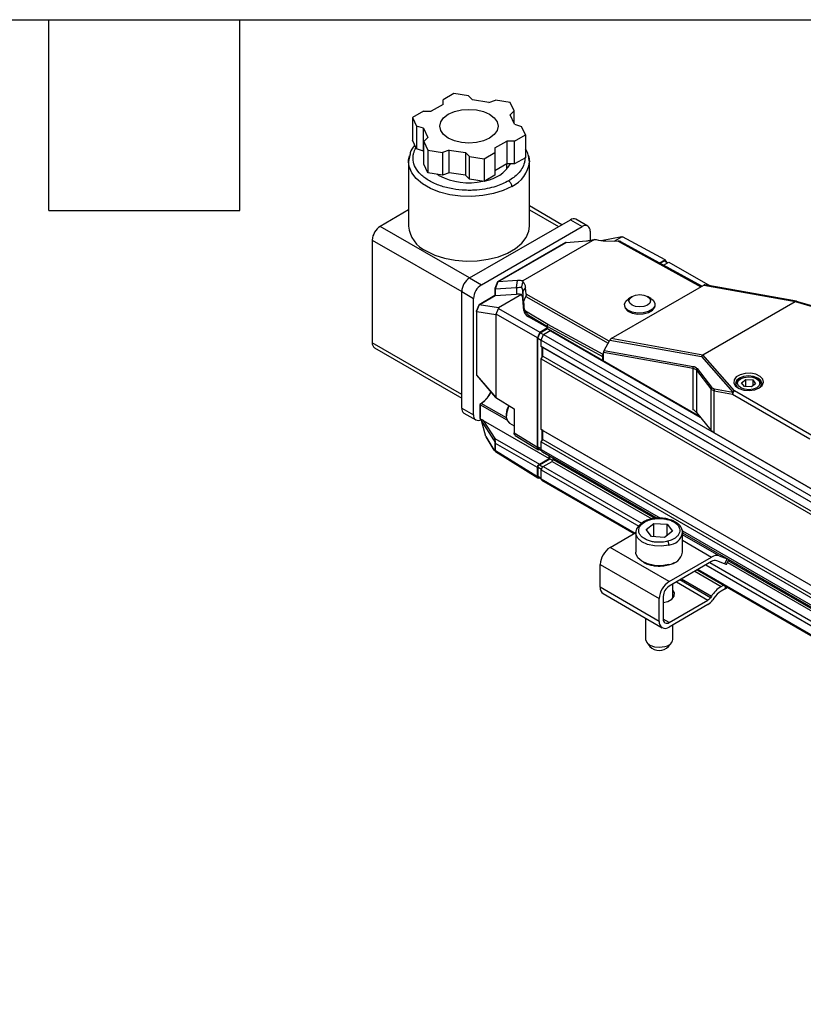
# Model space of a CAD drawing. Header units: millimetres. Extents: x 16 to 683, y 16 to 524.
# Tile 6 of 11: x 337 to 415, y 426 to 524. Entities that reach past the tile are written whole.
import ezdxf

# ---------------------------------------------------------------- set-up
doc = ezdxf.new("R2010")
doc.units = ezdxf.units.MM
doc.header["$LTSCALE"] = 2.5
doc.layers.add('TEXT', color=140, linetype='Continuous', lineweight=25)

msp = doc.modelspace()

# ---------------------------------------------------------------- linework, layer by layer
for p, q in [((380.121, 516.496), (379.044, 515.874)), ((379.044, 515.42), (379.044, 515.874)), ((381.593, 516.268), (380.121, 516.496)), ((381.593, 516.268), (381.986, 515.875)), ((383.596, 515.626), (381.986, 515.875)), ((383.596, 515.626), (384.276, 515.853)), ((385.748, 515.625), (384.276, 515.853)), ((377.08, 514.74), (376.003, 514.118)), ((377.08, 514.74), (377.866, 514.74)), ((379.044, 515.42), (377.866, 514.74)), ((386.142, 514.776), (385.748, 515.625)), ((386.142, 514.776), (385.749, 514.383)), ((386.142, 513.537), (386.142, 514.776)), ((376.003, 514.118), (376.397, 513.269)), ((376.003, 514.118), (376.003, 511.85)), ((386.181, 513.454), (385.749, 514.383)), ((377.077, 513.042), (376.397, 513.269)), ((376.397, 513.269), (376.397, 511)), ((377.077, 513.042), (377.509, 512.112)), ((377.077, 510.774), (377.077, 513.042)), ((386.181, 513.454), (386.861, 513.227)), ((387.255, 512.377), (386.861, 513.227)), ((376.397, 511), (376.003, 511.85)), ((377.116, 511.72), (377.509, 512.112)), ((386.178, 511.756), (387.255, 512.377)), ((387.255, 512.377), (387.255, 510.109)), ((377.077, 510.774), (376.397, 511)), ((377.116, 511.72), (377.51, 510.87)), ((377.116, 509.451), (377.116, 511.72)), ((377.51, 510.87), (378.982, 510.642)), ((377.51, 510.87), (377.51, 508.602)), ((379.662, 510.869), (378.982, 510.642)), ((379.662, 510.869), (381.272, 510.62)), ((379.662, 508.601), (379.662, 510.869)), ((384.214, 511.075), (385.392, 511.756)), ((384.214, 511.075), (384.214, 510.622)), ((386.178, 511.756), (385.392, 511.756)), ((385.392, 511.756), (385.392, 509.487)), ((386.178, 509.487), (386.178, 511.756)), ((375.725, 510.352), (375.601, 509.713)), ((377.116, 510.691), (377.077, 510.774)), ((378.982, 510.642), (378.982, 508.374)), ((381.665, 510.227), (381.272, 510.62)), ((381.272, 510.62), (381.272, 508.352)), ((381.665, 510.227), (383.137, 510)), ((381.665, 507.959), (381.665, 510.227)), ((383.137, 510), (384.214, 510.622)), ((383.137, 510), (383.137, 507.732)), ((384.214, 510.622), (384.214, 508.353)), ((387.255, 510.109), (386.178, 509.487)), ((387.657, 509.705), (387.603, 510.011)), ((375.601, 509.709), (375.601, 503.268)), ((377.51, 508.602), (377.116, 509.451)), ((385.392, 509.487), (384.214, 508.807)), ((386.178, 509.487), (385.392, 509.487)), ((385.407, 508.948), (385.407, 509.487)), ((387.657, 503.268), (387.657, 509.709)), ((378.982, 508.374), (377.51, 508.602)), ((378.624, 508.337), (378.425, 508.46)), ((379.662, 508.601), (378.982, 508.374)), ((381.272, 508.352), (379.662, 508.601)), ((381.665, 507.959), (381.272, 508.352)), ((383.137, 507.732), (381.665, 507.959)), ((384.214, 508.353), (383.137, 507.732)), ((390.891, 503.422), (387.657, 505.289)), ((387.657, 504.913), (390.566, 503.234)), ((375.601, 504.891), (372.771, 503.256)), ((381.688, 498.109), (391.745, 503.914)), ((391.745, 503.914), (392.923, 503.234)), ((393.479, 503.289), (392.3, 503.969)), ((381.688, 498.109), (372.771, 503.256)), ((382.866, 497.428), (392.923, 503.234)), ((393.709, 502.78), (393.709, 501.861)), ((396.864, 502.22), (394.83, 501.828)), ((396.107, 501.783), (396.864, 502.22)), ((396.864, 502.22), (396.953, 502.21)), ((401.195, 499.929), (396.953, 502.21)), ((371.985, 501.896), (371.985, 491.644)), ((371.985, 501.896), (380.902, 496.748)), ((391.285, 501.646), (384.492, 497.724)), ((384.502, 497.725), (391.31, 501.655)), ((394.154, 501.942), (387, 497.813)), ((391.328, 501.658), (393.354, 501.818)), ((395.286, 501.797), (396.5, 501.777)), ((396.5, 501.777), (404.776, 497.233)), ((404.872, 497.289), (396.792, 501.724)), ((400.642, 499.61), (401.195, 499.929)), ((400.717, 499.57), (401.146, 499.817)), ((401.045, 499.389), (401.582, 499.699)), ((401.146, 499.817), (401.466, 499.632)), ((401.36, 499.693), (401.195, 499.929)), ((401.582, 499.699), (405.707, 497.318)), ((381.688, 498.109), (382.866, 497.428)), ((384.223, 497.041), (384.223, 496.353)), ((384.489, 497.721), (384.224, 497.048)), ((384.515, 497.725), (384.236, 497.016)), ((384.254, 497.01), (386.387, 497.141)), ((386.471, 497.844), (384.515, 497.725)), ((386.387, 497.141), (386.471, 497.844)), ((386.387, 497.141), (386.387, 496.476)), ((387.278, 497.173), (387.009, 496.787)), ((387.334, 496.49), (387.278, 497.173)), ((395.818, 492.062), (405.052, 497.393)), ((405.052, 497.393), (414.197, 495.753)), ((414.29, 495.778), (405.156, 497.417)), ((380.902, 496.748), (382.081, 496.068)), ((380.902, 485.135), (380.902, 496.748)), ((382.081, 484.454), (382.081, 496.068)), ((384.223, 496.353), (382.643, 495.441)), ((382.652, 495.442), (384.227, 496.351)), ((384.254, 497.01), (384.254, 496.348)), ((384.254, 496.348), (386.387, 496.476)), ((386.857, 496.443), (384.567, 495.121)), ((387.081, 495.733), (387.009, 496.787)), ((387.009, 496.787), (387.009, 496.033)), ((387.081, 495.733), (387.291, 496.245)), ((387.291, 496.245), (395.506, 491.6)), ((395.62, 491.805), (387.334, 496.49)), ((397.872, 496.239), (397.553, 496.042)), ((399.768, 496.075), (399.443, 496.263)), ((382.64, 495.438), (382.391, 494.802)), ((382.394, 494.781), (382.652, 495.442)), ((384.567, 495.121), (382.652, 495.442)), ((384.567, 495.121), (384.587, 495.071)), ((387.09, 494.86), (387.009, 496.033)), ((387.081, 495.733), (387.09, 495.463)), ((387.09, 495.463), (387.09, 494.86)), ((397.142, 495.439), (397.143, 495.348)), ((400.198, 495.394), (400.197, 495.485)), ((404.975, 490.428), (414.187, 495.746)), ((414.187, 495.746), (420.381, 493.928)), ((420.459, 493.968), (414.3, 495.776)), ((382.389, 494.795), (382.389, 488.438)), ((382.402, 494.775), (384.306, 494.456)), ((382.402, 488.409), (382.402, 494.775)), ((384.355, 494.489), (384.306, 494.456)), ((384.306, 494.456), (384.306, 486.199)), ((384.355, 494.489), (384.587, 495.071)), ((388.456, 492.121), (384.355, 494.489)), ((384.587, 495.071), (388.682, 492.706)), ((389.51, 493.475), (387.258, 494.803)), ((387.557, 494.399), (389.453, 493.282)), ((387.557, 494.245), (387.557, 494.399)), ((389.453, 493.151), (387.557, 494.245)), ((388.682, 492.706), (389.453, 493.151)), ((389.453, 493.282), (394.952, 490.264)), ((389.453, 493.282), (389.453, 493.151)), ((389.453, 493.067), (389.453, 493.151)), ((395.01, 490.457), (389.51, 493.475)), ((388.682, 492.706), (388.456, 492.121)), ((388.513, 492.087), (388.731, 492.65)), ((388.731, 492.65), (389.453, 493.067)), ((388.731, 492.65), (389.065, 492.458)), ((388.846, 491.894), (389.073, 492.478)), ((389.073, 492.478), (389.744, 492.866)), ((389.073, 492.478), (652.274, 340.536)), ((389.453, 493.067), (389.783, 492.876)), ((389.744, 492.866), (404.711, 484.226)), ((404.652, 484.297), (389.8, 492.871)), ((380.902, 486.496), (371.985, 491.644)), ((388.456, 481.225), (388.456, 492.121)), ((388.513, 492.087), (388.847, 491.894)), ((388.513, 481.274), (388.513, 492.087)), ((388.846, 491.894), (652.047, 339.951)), ((388.846, 491.281), (388.846, 491.894)), ((388.846, 491.281), (652.047, 339.339)), ((388.984, 491.202), (388.846, 491.281)), ((388.905, 491.247), (388.905, 490.158)), ((388.984, 491.202), (652.106, 339.305)), ((388.984, 490.295), (388.984, 491.202)), ((395.107, 490.882), (395.679, 491.912)), ((395.679, 491.912), (404.813, 490.274)), ((404.963, 490.422), (395.818, 492.062)), ((372.215, 491.135), (380.902, 486.12)), ((388.846, 490.056), (388.984, 490.295)), ((388.984, 490.295), (652.106, 338.397)), ((394.952, 490.264), (394.952, 489.897)), ((395.05, 490.526), (395.01, 490.457)), ((395.05, 489.841), (395.05, 490.679)), ((403.992, 489.076), (395.05, 490.679)), ((395.107, 490.882), (404.004, 489.286)), ((404.813, 490.274), (407.94, 486.723)), ((408.124, 486.853), (404.975, 490.428)), ((388.846, 490.056), (652.047, 338.114)), ((388.846, 482.98), (388.846, 490.056)), ((384.306, 486.199), (382.402, 488.409)), ((382.416, 488.366), (384.328, 486.147)), ((403.992, 484.969), (403.992, 489.076)), ((404.319, 488.894), (405.772, 487.046)), ((404.319, 488.894), (404.319, 484.702)), ((404.385, 489.061), (405.839, 487.213)), ((408.252, 487.47), (408.252, 487.434)), ((408.744, 488.06), (408.626, 487.992)), ((408.828, 487.65), (409.244, 487.979)), ((409.113, 487.277), (408.828, 487.65)), ((409.815, 487.234), (409.113, 487.277)), ((409.244, 487.979), (409.946, 487.935)), ((409.244, 487.269), (409.244, 487.979)), ((410.231, 487.563), (409.815, 487.234)), ((409.946, 487.935), (410.231, 487.563)), ((409.946, 487.935), (409.946, 487.337)), ((410.433, 487.992), (410.315, 488.06)), ((410.807, 487.434), (410.807, 487.47)), ((405.772, 487.046), (405.772, 482.936)), ((405.839, 487.213), (405.856, 487.193)), ((406.099, 486.84), (407.928, 486.512)), ((406.099, 482.669), (406.099, 486.84)), ((406.111, 487.051), (407.94, 486.723)), ((407.928, 486.512), (415.647, 482.056)), ((415.844, 482.396), (408.124, 486.853)), ((382.729, 485.498), (382.729, 484.223)), ((382.76, 484.116), (382.76, 485.454)), ((385.436, 483.938), (382.76, 485.454)), ((385.387, 484.149), (382.838, 485.59)), ((384.306, 486.199), (386.14, 485.047)), ((380.902, 485.135), (382.081, 484.454)), ((381.132, 484.626), (382.311, 483.946)), ((385.351, 484.525), (385.351, 484.343)), ((386.14, 485.047), (386.14, 482.657)), ((404.319, 484.702), (405.772, 482.936)), ((382.865, 483.93), (382.76, 484.116)), ((383.296, 482.307), (382.871, 483.901)), ((384.115, 481.975), (382.871, 483.901)), ((383.05, 483.896), (389.632, 480.097)), ((383.05, 483.896), (384.218, 482.088)), ((385.674, 483.631), (386.14, 483.362)), ((383.296, 482.307), (384.115, 480.977)), ((386.14, 482.657), (388.456, 481.225)), ((386.249, 482.406), (388.576, 480.968)), ((388.846, 482.98), (652.047, 331.037)), ((388.984, 482.9), (388.846, 482.98)), ((388.905, 482.946), (388.905, 481.857)), ((388.984, 482.9), (652.106, 331.003)), ((388.984, 481.993), (388.984, 482.9)), ((417.478, 476.1), (406.099, 482.669)), ((383.304, 482.274), (384.125, 480.941)), ((384.218, 482.088), (388.65, 479.53)), ((384.255, 480.886), (384.255, 481.622)), ((388.454, 479.19), (384.279, 481.599)), ((384.279, 480.863), (384.279, 481.599)), ((388.846, 481.755), (388.984, 481.993)), ((388.846, 481.755), (652.047, 329.812)), ((388.846, 481.006), (388.846, 481.755)), ((388.984, 481.993), (652.106, 330.096)), ((384.261, 480.783), (388.509, 478.157)), ((388.454, 478.282), (384.279, 480.863)), ((388.513, 481.274), (388.846, 481.081)), ((388.61, 481.058), (388.863, 480.912)), ((388.846, 481.006), (400.724, 474.15)), ((388.962, 480.752), (400.412, 474.142)), ((389.632, 480.097), (389.632, 480.365)), ((388.65, 479.53), (389.632, 480.097)), ((388.664, 479.472), (389.705, 480.073)), ((388.664, 479.472), (389.002, 479.277)), ((389.043, 479.305), (389.927, 479.815)), ((389.705, 480.073), (389.705, 480.323)), ((389.705, 480.073), (390.003, 479.901)), ((389.927, 479.815), (399.867, 474.077)), ((390.025, 479.986), (390.025, 480.138)), ((390.025, 479.986), (400.168, 474.13)), ((388.454, 478.282), (388.454, 479.19)), ((388.526, 478.326), (388.526, 479.234)), ((388.526, 479.234), (388.857, 479.043)), ((388.846, 478.058), (388.846, 478.965)), ((388.846, 478.965), (398.565, 473.355)), ((389.043, 479.305), (398.85, 473.644)), ((388.526, 478.326), (388.846, 478.142)), ((388.566, 478.237), (388.846, 478.076)), ((388.668, 478.179), (388.65, 478.169)), ((388.846, 478.058), (398.195, 472.661)), ((388.904, 477.931), (398.114, 472.614)), ((399.307, 473.005), (400.082, 473.618)), ((400.082, 473.618), (401.39, 473.536)), ((400.082, 472.295), (400.082, 473.618)), ((401.39, 473.536), (401.922, 472.842)), ((401.39, 472.422), (401.39, 473.536)), ((395.704, 471.222), (398.286, 472.713)), ((398.281, 472.697), (398.281, 470.746)), ((399.838, 472.31), (399.307, 473.005)), ((401.922, 472.842), (401.146, 472.229)), ((402.926, 472.878), (633.695, 339.658)), ((402.948, 470.746), (402.948, 472.697)), ((402.948, 472.678), (633.357, 339.665)), ((406.596, 470.388), (402.948, 472.494)), ((401.146, 472.229), (399.838, 472.31)), ((402.948, 471.938), (405.838, 470.269)), ((401.596, 467.821), (395.704, 471.222)), ((401.596, 467.821), (405.838, 470.269)), ((405.838, 469.816), (401.596, 467.367)), ((405.66, 469.713), (631.806, 339.161)), ((407.123, 469.589), (406.343, 469.895)), ((406.596, 470.388), (407.376, 470.083)), ((407.376, 470.083), (407.123, 469.589)), ((407.327, 469.537), (407.569, 470.01)), ((407.419, 469.717), (632.814, 339.599)), ((407.509, 469.892), (633.126, 339.646)), ((394.722, 469.521), (400.614, 466.119)), ((394.722, 467.253), (394.722, 469.521)), ((404.16, 468.847), (406.792, 467.327)), ((404.4, 468.985), (631.067, 338.133)), ((404.481, 469.032), (631.148, 338.18)), ((405.267, 469.486), (631.502, 338.883)), ((401.975, 466.172), (401.975, 467.586)), ((402.322, 467.786), (405.465, 465.971)), ((405.711, 466.212), (402.653, 467.977)), ((402.834, 468.081), (405.811, 466.363)), ((400.614, 463.851), (394.722, 467.253)), ((395.009, 466.617), (400.902, 463.215)), ((406.792, 467.327), (407.032, 467.465)), ((407.175, 467.094), (406.792, 466.874)), ((407.175, 467.383), (407.175, 467.094)), ((400.614, 463.851), (400.614, 466.119)), ((401.007, 466.346), (401.007, 464.078)), ((401.596, 463.738), (405.465, 465.971)), ((402.091, 466.346), (401.975, 466.519)), ((405.811, 466.363), (405.711, 466.212)), ((406.056, 466.15), (405.956, 466)), ((405.465, 465.518), (401.596, 463.284)), ((399.253, 464.167), (399.253, 462.054)), ((401.596, 463.738), (401.007, 464.078)), ((401.975, 462.054), (401.975, 463.503)), ((399.372, 461.733), (399.676, 461.34)), ((401.552, 461.34), (401.857, 461.733))]:
    msp.add_line(p, q)
at = {"flags": 128}
for points in [[(382.384, 514.874), (383.087, 514.706), (383.691, 514.438), (384.155, 514.09), (384.446, 513.684), (384.546, 513.248), (384.446, 512.812), (384.155, 512.406), (383.691, 512.057), (383.087, 511.79), (382.384, 511.621), (381.629, 511.564), (380.874, 511.621), (380.171, 511.79), (379.567, 512.057), (379.103, 512.406), (378.812, 512.812), (378.712, 513.248), (378.812, 513.684), (379.103, 514.09), (379.567, 514.438), (380.171, 514.706), (380.874, 514.874), (381.629, 514.932), (382.384, 514.874)], [(375.601, 509.709), (375.608, 509.87), (375.685, 510.289)], [(387.546, 510.373), (387.599, 510.19), (387.657, 509.709)], [(385.891, 507.249), (385.036, 506.839), (384.064, 506.526), (383.009, 506.322), (381.907, 506.233), (380.796, 506.263), (379.713, 506.41), (378.696, 506.669), (377.778, 507.032), (376.992, 507.486), (376.363, 508.016), (375.914, 508.604), (375.659, 509.229), (375.601, 509.709)], [(377.367, 500.807), (378.222, 500.397), (379.194, 500.085), (380.249, 499.88), (381.351, 499.792), (382.462, 499.821), (383.545, 499.968), (384.562, 500.228), (385.48, 500.591), (386.266, 501.045), (386.895, 501.575), (387.344, 502.162), (387.599, 502.787), (387.657, 503.268)], [(399.768, 496.075), (400.004, 495.897), (400.182, 495.597), (400.156, 495.279), (399.93, 494.985), (399.533, 494.756), (399.019, 494.622), (398.458, 494.602), (397.926, 494.698), (397.494, 494.897), (397.221, 495.172), (397.143, 495.487), (397.272, 495.798), (397.553, 496.042)], [(397.898, 496.255), (398.249, 496.392), (398.664, 496.443), (399.078, 496.4), (399.43, 496.27), (399.665, 496.073), (399.747, 495.839), (399.665, 495.603), (399.43, 495.401), (399.078, 495.265), (398.664, 495.214), (398.249, 495.256), (397.898, 495.386), (397.663, 495.583), (397.581, 495.817), (397.663, 496.053), (397.898, 496.255)], [(397.143, 495.348), (397.222, 495.081), (397.495, 494.805), (397.927, 494.606), (398.46, 494.51), (399.02, 494.531), (399.534, 494.665), (399.931, 494.894), (400.158, 495.187), (400.198, 495.394)], [(410.585, 487.133), (410.896, 487.394), (411.021, 487.702), (410.945, 488.016), (410.678, 488.293), (410.256, 488.495), (409.736, 488.596), (409.188, 488.581), (408.686, 488.453), (408.298, 488.229), (408.076, 487.94), (408.051, 487.623), (408.225, 487.323), (408.576, 487.079), (409.055, 486.925), (409.598, 486.881), (410.133, 486.954), (410.585, 487.133)], [(410.515, 487.095), (410.736, 487.301), (410.835, 487.589), (410.736, 487.877), (410.453, 488.122), (410.029, 488.285), (409.53, 488.343), (409.03, 488.285), (408.606, 488.122), (408.323, 487.877), (408.224, 487.589), (408.323, 487.301), (408.544, 487.095)], [(409.08, 488.193), (409.503, 488.247), (409.93, 488.204), (410.296, 488.07), (410.546, 487.866), (410.64, 487.621), (410.566, 487.375), (410.333, 487.163), (409.979, 487.02), (409.556, 486.965), (409.129, 487.008), (408.763, 487.142), (408.513, 487.347), (408.419, 487.591), (408.493, 487.838), (408.726, 488.049), (409.08, 488.193)], [(385.636, 485.36), (385.573, 485.237), (385.393, 484.715), (385.356, 484.229), (385.467, 483.844), (385.674, 483.631)], [(398.281, 472.697), (398.333, 472.98), (398.434, 473.176)], [(401.558, 471.465), (400.852, 471.357), (400.123, 471.38), (399.442, 471.532), (398.876, 471.798), (398.48, 472.152), (398.293, 472.559), (398.281, 472.697)], [(402.894, 472.982), (402.935, 472.834), (402.948, 472.697)], [(401.558, 469.514), (400.852, 469.406), (400.123, 469.429), (399.442, 469.581), (398.876, 469.847), (398.48, 470.201), (398.293, 470.609), (398.281, 470.746)], [(407.327, 469.537), (407.325, 469.535), (407.294, 469.534), (407.226, 469.552), (407.123, 469.589)], [(407.537, 470.029), (407.478, 470.045), (407.376, 470.083)], [(401.007, 465.72), (401.478, 465.845), (401.875, 466.074), (402.101, 466.371), (402.127, 466.694), (401.975, 466.973)], [(407.175, 467.094), (407.313, 467.191), (407.384, 467.262)], [(399.253, 462.054), (399.253, 462.035), (399.369, 461.736), (399.675, 461.485), (400.123, 461.321), (400.646, 461.268), (401.165, 461.335)]]:
    msp.add_lwpolyline(points, dxfattribs=at)
for centre, radius, start, end in [((382.693, 511.347), 3.584, 279.50544, 328.73646), ((384.67, 509.989), 3, 294.02892, 354.65094), ((381.638, 514.198), 6.591, 242.78192, 281.9921), ((392.07, 503.46), 0.559, 65.69288, 125.61758), ((373.691, 501.818), 1.708, 122.60548, 177.39452), ((378.588, 503.548), 3, 185.34906, 245.97108), ((393.23, 502.858), 0.485, 350.78596, 129.20329), ((382.608, 496.67), 1.708, 122.60548, 177.39452), ((383.787, 495.99), 1.708, 122.60548, 177.39452), ((386.179, 496.721), 0.833, 4.54587, 33.01184), ((389.777, 492.82), 0.0559, 65.69288, 125.61758), ((372.513, 491.576), 0.533, 172.74417, 235.94365), ((382.433, 488.439), 0.0433, 181.1721, 224.53753), ((382.465, 488.406), 0.0633, 177.607, 219.66049), ((408.886, 487.415), 0.632, 114.27381, 178.76333), ((410.218, 487.445), 0.587, 358.43004, 68.53283), ((406.051, 487.031), 0.279, 139.42222, 176.86486), ((406.08, 487.012), 0.288, 141.15779, 177.9578), ((406.453, 486.926), 0.364, 159.8063, 193.53128), ((408.282, 486.598), 0.364, 159.8063, 193.53128), ((408.354, 486.493), 0.427, 122.60548, 177.39452), ((408.233, 486.502), 0.367, 107.20847, 142.91876), ((382.784, 485.493), 0.0549, 113.75853, 174.92133), ((382.784, 485.503), 0.055, 185.36196, 244.61206), ((387.219, 484.471), 1.869, 150.60713, 178.36414), ((381.447, 485.075), 0.548, 173.70115, 234.98667), ((382.555, 484.374), 0.481, 170.35217, 305.65406), ((403.412, 483.928), 1.192, 40.51216, 60.91653), ((406.679, 483.711), 1.192, 220.51216, 240.91653), ((384.315, 480.926), 0.0723, 213.93409, 240.5991), ((389.119, 480.976), 0.274, 173.70115, 234.98667), ((389.812, 479.995), 0.213, 302.60548, 357.39452), ((389.273, 478.946), 0.427, 122.60548, 177.39452), ((388.983, 478.043), 0.137, 173.70115, 234.98667), ((401.444, 472.992), 1.532, 274.23921, 348.86967), ((396.854, 469.424), 2.134, 122.60548, 177.39452), ((401.444, 471.042), 1.532, 274.23921, 348.86967), ((406.342, 469.534), 0.891, 73.44019, 124.40371), ((406.174, 469.325), 0.594, 73.44019, 124.40371), ((402.746, 466.022), 2.134, 122.60548, 177.39452), ((395.402, 467.178), 0.685, 173.70115, 234.98667), ((402.286, 466.288), 1.281, 122.60548, 177.39452), ((408.409, 464.7), 3.085, 121.60274, 147.3774), ((408.005, 464.903), 2.314, 121.60274, 147.3774), ((405.061, 466.628), 0.771, 301.60274, 327.3774), ((404.657, 466.831), 1.542, 301.60274, 327.3774), ((401.213, 463.754), 0.607, 170.78596, 309.20329), ((401.366, 464.02), 0.364, 170.78596, 309.20329), ((401.088, 462.239), 0.907, 274.86882, 348.24006), ((400.614, 462.301), 1.343, 225.55121, 314.31046)]:
    msp.add_arc(centre, radius, start, end)
for centre, major_axis, ratio, start_param, end_param in [((391.309, 501.531), (0.027, 0.124), 0.698955, 0.289306, 0.563576), ((395.401, 503.2), (2.474, 0.037), 0.567125, 4.245734, 4.657452), ((384.334, 497.023), (0.111, -0.021), 0.408097, 3.064391, 3.71359), ((384.579, 497.646), (0.0889, -0.0766), 0.221402, 2.79008, 3.218835), ((384.806, 497.083), (2.474, 0.037), 0.567125, 0.038184, 0.449903), ((405.052, 497.153), (0.131, 0.254), 0.575567, 0.174789, 0.729411), ((384.334, 496.289), (0.111, -0.064), 0.00007, 2.866786, 3.141552), ((384.334, 496.393), (0.111, 0.038), 0.228535, 3.338144, 3.831241), ((384.334, 497.21), (0.092, 0.198), 0.316427, 3.037847, 3.310995), ((384.789, 495.568), (2.215, 0.761), 0.228535, 0.296276, 0.689649), ((384.789, 495.961), (2.222, 0.033), 0.567125, 0.03071, 0.366146), ((382.73, 495.363), (0.089, -0.0765), 0.220721, 2.788835, 3.218727), ((413.432, 495.741), (0.783, 0.037), 0.144847, 6.009492, 6.062665), ((414.231, 495.507), (0.064, 0.271), 0.580297, 6.083788, 6.869186), ((382.5, 494.777), (0.111, -0.021), 0.408693, 3.064499, 3.495532), ((388.755, 494.914), (1.667, 0.025), 0.567125, 3.172302, 3.901112), ((395.818, 491.822), (0.131, 0.254), 0.575567, 0.729411, 1.51481), ((395.246, 490.793), (0.131, 0.254), 0.575567, 1.51481, 2.300208), ((404.997, 490.176), (0.14, 0.248), 0.730914, 0.804236, 1.589634), ((404.59, 490.638), (0.431, -0.158), 0.422693, 5.890142, 5.943316), ((382.84, 484.159), (-0.079, 0.136), 0.577335, 0.785358, 1.553302), ((388.65, 478.396), (0.139, 0.241), 0.577206, 2.356266, 3.926757)]:
    msp.add_ellipse(centre, major_axis=major_axis, ratio=ratio, start_param=start_param, end_param=end_param)
for points, knots in [([(376.232, 511.356), (376.224, 511.347), (375.993, 511.118), (375.794, 510.774), (375.738, 510.43), (375.725, 510.352)], [0, 0, 0, 0, 0.028872, 0.780932, 1, 1, 1, 1]), ([(385.577, 507.793), (385.173, 507.595), (384.528, 507.277), (383.421, 507.003), (382.578, 506.884), (381.836, 506.845), (381.022, 506.853), (379.964, 506.965), (378.734, 507.279), (377.64, 507.77), (376.789, 508.401), (376.246, 509.111), (376.051, 509.722), (376.04, 510.192), (376.101, 510.617), (376.25, 510.918), (376.346, 511.111)], [0, 0, 0, 0, 0.1055738, 0.1688786, 0.2396554, 0.2787937, 0.3179128, 0.4026776, 0.4925073, 0.5851017, 0.677696, 0.7675258, 0.8522905, 0.8914289, 0.9305479, 1, 1, 1, 1]), ([(387.603, 510.011), (387.587, 510.18), (387.553, 510.528), (387.356, 510.842), (387.255, 511.003)], [0, 0, 0, 0, 0.487742, 1, 1, 1, 1]), ([(387.204, 510.127), (387.207, 510.069), (387.216, 509.898), (387.148, 509.525), (386.95, 509.037), (386.568, 508.543), (386.115, 508.13), (385.756, 507.905), (385.577, 507.793)], [0, 0, 0, 0, 0.067317, 0.19807, 0.434637, 0.646228, 0.823135, 1, 1, 1, 1]), ([(385.577, 507.793), (385.614, 507.772), (385.654, 507.741), (385.731, 507.661), (385.769, 507.612), (385.83, 507.505), (385.854, 507.449), (385.885, 507.342), (385.891, 507.292), (385.891, 507.249)], [0, 0, 0, 0, 0.25, 0.25, 0.5, 0.5, 0.75, 0.75, 1, 1, 1, 1]), ([(391.31, 501.655), (391.313, 501.656), (391.32, 501.657), (391.325, 501.658), (391.328, 501.658)], [0, 0, 0, 0, 0.488646, 1, 1, 1, 1]), ([(393.354, 501.818), (393.487, 501.828), (393.633, 501.847), (393.79, 501.873), (393.906, 501.892), (394.028, 501.915), (394.154, 501.942)], [4.3277325, 4.3277325, 4.3277325, 4.3277325, 4.5387118, 4.5387118, 4.5387118, 4.6949357, 4.6949357, 4.6949357, 4.6949357]), ([(394.154, 501.942), (394.179, 501.94), (394.23, 501.936), (394.281, 501.932), (394.307, 501.93)], [0, 0, 0, 0, 0.500831, 1, 1, 1, 1]), ([(396.792, 501.724), (396.785, 501.728), (396.77, 501.736), (396.742, 501.746), (396.71, 501.755), (396.662, 501.764), (396.591, 501.774), (396.532, 501.776), (396.5, 501.777)], [0, 0, 0, 0, 0.1028891, 0.2107626, 0.3251244, 0.447239, 0.7014426, 1, 1, 1, 1]), ([(384.515, 497.725), (384.512, 497.725), (384.507, 497.724), (384.503, 497.725), (384.502, 497.725)], [0, 0, 0, 0, 0.511354, 1, 1, 1, 1]), ([(387, 497.813), (386.962, 497.823), (386.918, 497.832), (386.76, 497.852), (386.626, 497.854), (386.471, 497.844)], [1.5882496, 1.5882496, 1.5882496, 1.5882496, 1.7008719, 1.7008719, 1.9554498, 1.9554498, 1.9554498, 1.9554498]), ([(386.877, 497.175), (386.887, 497.215), (386.908, 497.299), (386.943, 497.43), (386.982, 497.575), (387.01, 497.674), (387.025, 497.726)], [0, 0, 0, 0, 0.215488, 0.453992, 0.715521, 1, 1, 1, 1]), ([(387.334, 496.49), (387.334, 496.481), (387.335, 496.462), (387.335, 496.432), (387.332, 496.401), (387.327, 496.367), (387.319, 496.329), (387.307, 496.286), (387.296, 496.258), (387.291, 496.245)], [0, 0, 0, 0, 0.155102, 0.29871, 0.431233, 0.553192, 0.714081, 0.861924, 1, 1, 1, 1]), ([(387.258, 494.803), (387.246, 494.824), (387.222, 494.869), (387.191, 494.94), (387.163, 495.016), (387.14, 495.096), (387.121, 495.182), (387.106, 495.271), (387.095, 495.365), (387.092, 495.43), (387.09, 495.463)], [0, 0, 0, 0, 0.113696, 0.23026, 0.34989, 0.472771, 0.599072, 0.728949, 0.862548, 1, 1, 1, 1]), ([(382.402, 494.775), (382.4, 494.776), (382.397, 494.777), (382.395, 494.78), (382.394, 494.781)], [0, 0, 0, 0, 0.516358, 1, 1, 1, 1]), ([(387.258, 494.803), (387.269, 494.783), (387.294, 494.741), (387.34, 494.67), (387.398, 494.589), (387.469, 494.496), (387.526, 494.433), (387.557, 494.399)], [0, 0, 0, 0, 0.141861, 0.31278, 0.512771, 0.741843, 1, 1, 1, 1]), ([(403.992, 489.076), (403.984, 489.108), (403.98, 489.144), (403.982, 489.181), (403.983, 489.199), (403.986, 489.218), (403.99, 489.236), (403.993, 489.253), (403.998, 489.27), (404.004, 489.286)], [-0.000003, -0.000003, -0.000003, -0.000003, 0.503188, 0.503188, 0.503188, 0.754784, 0.754784, 0.754784, 1, 1, 1, 1]), ([(404.004, 489.286), (404.024, 489.283), (404.062, 489.275), (404.117, 489.257), (404.169, 489.236), (404.218, 489.21), (404.265, 489.179), (404.308, 489.144), (404.349, 489.105), (404.373, 489.076), (404.385, 489.061)], [0, 0, 0, 0, 0.1298201, 0.2573273, 0.382969, 0.5072125, 0.6305413, 0.7534495, 0.8764363, 1, 1, 1, 1]), ([(382.39, 488.439), (382.391, 488.431), (382.392, 488.419), (382.399, 488.4), (382.406, 488.385), (382.414, 488.372), (382.419, 488.366), (382.421, 488.364)], [0, 0, 0, 0, 0.315521, 0.507141, 0.702636, 0.898039, 1, 1, 1, 1]), ([(404.319, 488.894), (404.278, 488.947), (404.23, 488.988), (404.175, 489.018), (404.12, 489.049), (404.059, 489.068), (403.992, 489.076)], [3.1147923, 3.1147923, 3.1147923, 3.1147923, 3.2856705, 3.2856705, 3.2856705, 3.4565487, 3.4565487, 3.4565487, 3.4565487]), ([(382.762, 485.544), (382.933, 485.664), (383.197, 485.849), (383.511, 486.228), (383.698, 486.502), (383.784, 486.682), (383.814, 486.744)], [0, 0, 0, 0, 0.421994, 0.649694, 0.877945, 1, 1, 1, 1]), ([(382.838, 485.59), (383.003, 485.71), (383.333, 485.949), (383.684, 486.393), (383.797, 486.671), (383.823, 486.734)], [0, 0, 0, 0, 0.435938, 0.871877, 1, 1, 1, 1]), ([(405.856, 487.193), (405.867, 487.181), (405.89, 487.156), (405.928, 487.126), (405.969, 487.1), (406.014, 487.079), (406.061, 487.062), (406.094, 487.055), (406.111, 487.051)], [0, 0, 0, 0, 0.164282, 0.328205, 0.492768, 0.658956, 0.827729, 1, 1, 1, 1]), ([(382.76, 485.454), (382.76, 485.455), (382.76, 485.458), (382.761, 485.463), (382.761, 485.474), (382.766, 485.498), (382.779, 485.53), (382.805, 485.567), (382.826, 485.581), (382.838, 485.59)], [0, 0, 0, 0, 0.01875, 0.057782, 0.117295, 0.24125, 0.500803, 0.711923, 1, 1, 1, 1]), ([(382.762, 485.544), (382.762, 485.545), (382.762, 485.545), (382.762, 485.546), (382.762, 485.548), (382.762, 485.549), (382.762, 485.55), (382.762, 485.553), (382.762, 485.556), (382.763, 485.558), (382.764, 485.563), (382.765, 485.568), (382.767, 485.573), (382.77, 485.582), (382.776, 485.589), (382.783, 485.594), (382.791, 485.598), (382.8, 485.6), (382.809, 485.599), (382.819, 485.599), (382.829, 485.595), (382.838, 485.59)], [0, 0, 0, 0, 0.021492, 0.021492, 0.021492, 0.053057, 0.053057, 0.053057, 0.116187, 0.116187, 0.116187, 0.242447, 0.242447, 0.242447, 0.494966, 0.494966, 0.494966, 0.747486, 0.747486, 0.747486, 1.000005, 1.000005, 1.000005, 1.000005]), ([(383.05, 483.896), (383.037, 483.904), (383.012, 483.917), (382.978, 483.931), (382.952, 483.94), (382.928, 483.946), (382.907, 483.948), (382.887, 483.946), (382.873, 483.941), (382.868, 483.933), (382.865, 483.93)], [0, 0, 0, 0, 0.196739, 0.362482, 0.49728, 0.601231, 0.730165, 0.838361, 0.927373, 1, 1, 1, 1]), ([(386.25, 482.406), (386.234, 482.418), (386.2, 482.443), (386.153, 482.52), (386.145, 482.603), (386.14, 482.657)], [0, 0, 0, 0, 0.2434727, 0.5102601, 1, 1, 1, 1]), ([(384.115, 481.975), (384.115, 481.999), (384.126, 482.025), (384.164, 482.067), (384.191, 482.083), (384.218, 482.088)], [0, 0, 0, 0, 0.5, 0.5, 1, 1, 1, 1]), ([(384.255, 481.622), (384.255, 481.626), (384.255, 481.635), (384.253, 481.651), (384.25, 481.668), (384.243, 481.696), (384.231, 481.735), (384.213, 481.784), (384.191, 481.836), (384.167, 481.885), (384.141, 481.933), (384.124, 481.961), (384.115, 481.975)], [0, 0, 0, 0, 0.032615, 0.06648, 0.103166, 0.143917, 0.246658, 0.374133, 0.514385, 0.676049, 0.834165, 1, 1, 1, 1]), ([(384.279, 481.599), (384.279, 481.629), (384.277, 481.666), (384.274, 481.707), (384.271, 481.747), (384.266, 481.792), (384.261, 481.837), (384.255, 481.882), (384.248, 481.928), (384.241, 481.971), (384.234, 482.014), (384.226, 482.054), (384.218, 482.088)], [3.133824, 3.133824, 3.133824, 3.133824, 3.526447, 3.526447, 3.526447, 3.91907, 3.91907, 3.91907, 4.311692, 4.311692, 4.311692, 4.704315, 4.704315, 4.704315, 4.704315]), ([(384.255, 481.622), (384.256, 481.621), (384.256, 481.62), (384.257, 481.619), (384.258, 481.618), (384.258, 481.617), (384.259, 481.616), (384.261, 481.614), (384.263, 481.612), (384.265, 481.61), (384.267, 481.608), (384.269, 481.606), (384.272, 481.604), (384.274, 481.603), (384.277, 481.601), (384.279, 481.599)], [0, 0, 0, 0, 0.119244, 0.119244, 0.119244, 0.245066, 0.245066, 0.245066, 0.496711, 0.496711, 0.496711, 0.748356, 0.748356, 0.748356, 1.000001, 1.000001, 1.000001, 1.000001]), ([(384.115, 480.977), (384.121, 480.968), (384.133, 480.949), (384.151, 480.923), (384.171, 480.897), (384.193, 480.872), (384.215, 480.854), (384.232, 480.847), (384.245, 480.85), (384.253, 480.861), (384.254, 480.878), (384.255, 480.886)], [0, 0, 0, 0, 0.1120305, 0.2226163, 0.3321096, 0.4967237, 0.6446544, 0.7570475, 0.8521001, 0.9312492, 1, 1, 1, 1]), ([(384.115, 480.977), (384.115, 480.972), (384.115, 480.967), (384.116, 480.962), (384.117, 480.957), (384.119, 480.952), (384.122, 480.947), (384.126, 480.936), (384.134, 480.927), (384.144, 480.921), (384.154, 480.914), (384.167, 480.91), (384.179, 480.908), (384.192, 480.906), (384.205, 480.907), (384.218, 480.909)], [0, 0, 0, 0, 0.119187, 0.119187, 0.119187, 0.245019, 0.245019, 0.245019, 0.496683, 0.496683, 0.496683, 0.748347, 0.748347, 0.748347, 1.000011, 1.000011, 1.000011, 1.000011]), ([(384.218, 480.909), (384.225, 480.878), (384.24, 480.819), (384.255, 480.782), (384.261, 480.783), (384.261, 480.783)], [0, 0, 0, 0, 0.515692, 0.981988, 1, 1, 1, 1]), ([(384.261, 480.783), (384.264, 480.782), (384.269, 480.781), (384.274, 480.796), (384.278, 480.822), (384.279, 480.85), (384.279, 480.863)], [0, 0, 0, 0, 0.279114, 0.546072, 0.782713, 1, 1, 1, 1]), ([(388.764, 480.969), (388.742, 480.96), (388.668, 480.93), (388.564, 480.962), (388.473, 481.057), (388.461, 481.169), (388.456, 481.225)], [0, 0, 0, 0, 0.12749, 0.418319, 0.709149, 1, 1, 1, 1]), ([(388.614, 481.063), (388.595, 481.074), (388.551, 481.1), (388.519, 481.179), (388.514, 481.247), (388.513, 481.274)], [0, 0, 0, 0, 0.29929, 0.719404, 1, 1, 1, 1]), ([(388.454, 479.19), (388.454, 479.201), (388.455, 479.223), (388.461, 479.258), (388.471, 479.294), (388.484, 479.33), (388.501, 479.366), (388.521, 479.401), (388.543, 479.433), (388.568, 479.463), (388.594, 479.489), (388.622, 479.512), (388.641, 479.524), (388.65, 479.53)], [0, 0, 0, 0, 0.090916, 0.181828, 0.272736, 0.363643, 0.454548, 0.545452, 0.636357, 0.727264, 0.818172, 0.909084, 1, 1, 1, 1]), ([(388.526, 479.234), (388.526, 479.275), (388.541, 479.325), (388.592, 479.413), (388.628, 479.451), (388.664, 479.472)], [0, 0, 0, 0, 0.5, 0.5, 1, 1, 1, 1]), ([(388.568, 478.24), (388.56, 478.244), (388.542, 478.255), (388.529, 478.287), (388.527, 478.315), (388.526, 478.326)], [0, 0, 0, 0, 0.299292, 0.719396, 1, 1, 1, 1]), ([(399.71, 474.049), (399.557, 474.001), (399.218, 473.892), (398.75, 473.612), (398.549, 473.358), (398.441, 473.22)], [0, 0, 0, 0, 0.272593, 0.606769, 1, 1, 1, 1]), ([(401.445, 471.838), (401.289, 471.798), (401.103, 471.764), (400.668, 471.73), (400.418, 471.732), (400.018, 471.785), (399.88, 471.812), (399.608, 471.885), (399.473, 471.932), (399.22, 472.047), (399.101, 472.115), (398.893, 472.268), (398.803, 472.353), (398.665, 472.534), (398.616, 472.63), (398.559, 472.822), (398.552, 472.918), (398.576, 473.104), (398.607, 473.193), (398.696, 473.358), (398.754, 473.435), (398.955, 473.642), (399.122, 473.749), (399.458, 473.913), (399.626, 473.969), (399.783, 474.009)], [0, 0, 0, 0, 0.125, 0.125, 0.25, 0.25, 0.3125, 0.3125, 0.375, 0.375, 0.4375, 0.4375, 0.5, 0.5, 0.5625, 0.5625, 0.625, 0.625, 0.6875, 0.6875, 0.75, 0.75, 0.875, 0.875, 1, 1, 1, 1]), ([(402.882, 473.023), (402.845, 473.112), (402.756, 473.323), (402.458, 473.619), (402.006, 473.892), (401.43, 474.082), (400.811, 474.166), (400.221, 474.156), (399.873, 474.083), (399.71, 474.049)], [0, 0, 0, 0, 0.106131, 0.249891, 0.406472, 0.567746, 0.724827, 0.870368, 1, 1, 1, 1]), ([(399.71, 474.048), (399.711, 474.049), (399.719, 474.061), (399.746, 474.049), (399.771, 474.022), (399.783, 474.009)], [0, 0, 0, 0, 0.034588, 0.536095, 1, 1, 1, 1]), ([(399.783, 474.009), (399.94, 474.049), (400.125, 474.083), (400.56, 474.116), (400.81, 474.115), (401.211, 474.062), (401.348, 474.035), (401.62, 473.962), (401.755, 473.915), (402.009, 473.8), (402.128, 473.732), (402.336, 473.579), (402.425, 473.494), (402.563, 473.313), (402.613, 473.217), (402.669, 473.025), (402.676, 472.929), (402.652, 472.743), (402.622, 472.654), (402.533, 472.489), (402.474, 472.412), (402.273, 472.205), (402.106, 472.097), (401.771, 471.934), (401.602, 471.878), (401.445, 471.838)], [0, 0, 0, 0, 0.125, 0.125, 0.25, 0.25, 0.3125, 0.3125, 0.375, 0.375, 0.4375, 0.4375, 0.5, 0.5, 0.5625, 0.5625, 0.625, 0.625, 0.6875, 0.6875, 0.75, 0.75, 0.875, 0.875, 1, 1, 1, 1]), ([(398.441, 473.22), (398.439, 473.218), (398.293, 473.061), (398.287, 472.877), (398.281, 472.695)], [0, 0, 0, 0, 0.014979, 1, 1, 1, 1]), ([(402.948, 472.698), (402.946, 472.793), (402.944, 472.905), (402.891, 473.007), (402.882, 473.023)], [0, 0, 0, 0, 0.844459, 1, 1, 1, 1]), ([(401.445, 471.838), (401.459, 471.821), (401.473, 471.797), (401.501, 471.739), (401.514, 471.704), (401.536, 471.632), (401.544, 471.593), (401.555, 471.523), (401.558, 471.491), (401.558, 471.465)], [0, 0, 0, 0, 0.25, 0.25, 0.5, 0.5, 0.75, 0.75, 1, 1, 1, 1]), ([(399.031, 469.768), (399.1, 469.725), (399.283, 469.612), (399.657, 469.488), (400.212, 469.376), (400.863, 469.352), (401.314, 469.442), (401.513, 469.482)], [0, 0, 0, 0, 0.111461, 0.298803, 0.471523, 0.766668, 1, 1, 1, 1]), ([(401.513, 469.482), (401.709, 469.534), (401.946, 469.597), (402.102, 469.713), (402.13, 469.733)], [0, 0, 0, 0, 0.827193, 1, 1, 1, 1]), ([(401.558, 469.514), (401.558, 469.493), (401.553, 469.473), (401.536, 469.461), (401.523, 469.468), (401.513, 469.482)], [0, 0, 0, 0, 0.5, 0.5, 1, 1, 1, 1])]:
    msp.add_open_spline(points, degree=3, knots=knots)
for points in [[(386.387, 497.141), (386.601, 497.179), (386.769, 497.192), (386.877, 497.175)], [(387.025, 497.726), (387.018, 497.755), (387.009, 497.784), (387, 497.813)], [(389.453, 493.282), (389.452, 493.341), (389.473, 493.413), (389.51, 493.475)], [(394.952, 490.264), (394.952, 490.323), (394.973, 490.394), (395.01, 490.457)], [(404.319, 488.894), (404.32, 488.949), (404.344, 489.009), (404.385, 489.061)], [(405.792, 487.023), (405.785, 487.03), (405.779, 487.038), (405.772, 487.046)], [(406.099, 486.84), (405.975, 486.871), (405.871, 486.933), (405.792, 487.023)], [(382.865, 483.93), (382.866, 483.92), (382.868, 483.91), (382.871, 483.901)]]:
    msp.add_open_spline(points, degree=3)
at = {"layer": 'TEXT'}
for p, q in [((15.875, 523.875), (682.625, 523.875)), ((339.725, 504.825), (339.725, 523.875)), ((358.775, 504.825), (358.775, 523.875)), ((339.725, 504.825), (358.775, 504.825))]:
    msp.add_line(p, q, dxfattribs=at)

doc.saveas('drawing.dxf')
